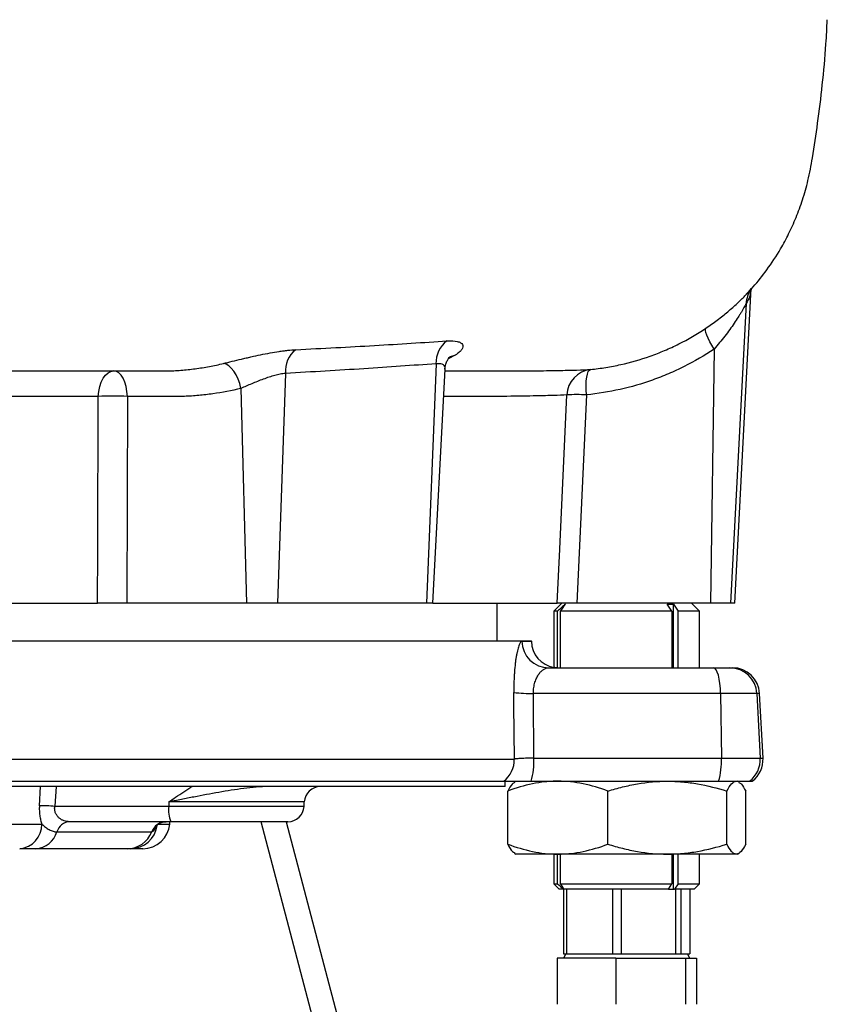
# Model space of a CAD drawing. Header units: millimetres. Extents: x 2293 to 3613, y 988 to 5170.
# Tile 5 of 12: x 3233 to 3532, y 1250 to 1615. Entities that reach past the tile are written whole.
import ezdxf

# ---------------------------------------------------------------- set-up
doc = ezdxf.new("R2010")
doc.units = ezdxf.units.MM
doc.header["$LTSCALE"] = 2

msp = doc.modelspace()

# ---------------------------------------------------------------- linework, layer by layer
at = {"color": 7, "linetype": 'Continuous', "lineweight": 25}
for p, q in [((3497.26, 1398.87), (3503.37, 1515.45)), ((3501.48, 1509.85), (3495.68, 1398.87)), ((3489.58, 1492.93), (3488.3, 1398.87)), ((3285.74, 1484.87), (3286.87, 1484.87)), ((3386.65, 1487.52), (3383.1, 1398.87)), ((3385.48, 1398.87), (3390.02, 1485.48)), ((3408.12, 1484.87), (3413.01, 1484.87)), ((3330.89, 1483.94), (3328, 1398.87)), ((3314.45, 1478.39), (3316.53, 1398.87)), ((3272.38, 1475.39), (3272.16, 1398.87)), ((3442.36, 1475.97), (3438.81, 1398.87)), ((3086.34, 1398.87), (3261.36, 1398.87)), ((3316.53, 1398.87), (3272.16, 1398.87)), ((3328, 1398.87), (3316.53, 1398.87)), ((3383.1, 1398.87), (3328, 1398.87)), ((3385.48, 1398.87), (3383.1, 1398.87)), ((3385.48, 1398.87), (3431.54, 1398.87)), ((3409.26, 1384.87), (3409.26, 1398.87)), ((3433.26, 1398.87), (3430.26, 1395.87)), ((3488.3, 1398.87), (3438.81, 1398.87)), ((3474.01, 1395.87), (3472.29, 1398.46)), ((3474.54, 1398.46), (3476.26, 1395.87)), ((3474.54, 1374.87), (3474.54, 1398.46)), ((3484.26, 1395.87), (3481.26, 1398.87)), ((3495.68, 1398.87), (3488.3, 1398.87)), ((3497.26, 1398.87), (3495.68, 1398.87)), ((3430.26, 1395.87), (3430.26, 1375.01)), ((3431.63, 1395.87), (3430.26, 1395.87)), ((3431.63, 1374.87), (3431.63, 1395.87)), ((3432.74, 1374.87), (3432.74, 1395.87)), ((3474.01, 1395.87), (3432.74, 1395.87)), ((3474.01, 1395.87), (3474.01, 1374.87)), ((3484.26, 1395.87), (3476.26, 1395.87)), ((3476.26, 1374.87), (3476.26, 1395.87)), ((3484.26, 1374.87), (3484.26, 1395.87)), ((3044.26, 1384.87), (3421.99, 1384.87)), ((3421.99, 1384.69), (3421.99, 1384.87)), ((3428.38, 1374.87), (3489.41, 1374.87)), ((3489.41, 1374.87), (3495.47, 1374.87)), ((3495.47, 1374.87), (3496.47, 1374.87)), ((3491.99, 1365.39), (3422.69, 1365.39)), ((3491.99, 1365.39), (3492.32, 1341.39)), ((3505.44, 1365.39), (3491.99, 1365.39)), ((3505.44, 1365.39), (3506.69, 1341.39)), ((3507.71, 1341.39), (3506.45, 1365.39)), ((3092.81, 1341.04), (3415.65, 1341.04)), ((3422.89, 1341.39), (3492.32, 1341.39)), ((3492.32, 1341.39), (3506.69, 1341.39)), ((3092.06, 1332.87), (3411.72, 1332.87)), ((3412.26, 1330.87), (3412.26, 1332.87)), ((3421.85, 1332.87), (3491.29, 1332.87)), ((3491.29, 1332.87), (3502.72, 1332.87)), ((3498.8, 1332.56), (3498.26, 1332.87)), ((3502.72, 1332.87), (3503.73, 1332.87)), ((3412.26, 1330.87), (3061.59, 1330.87)), ((3413.22, 1309.53), (3413.22, 1329.21)), ((3450.29, 1309.53), (3450.29, 1329.21)), ((3494.33, 1309.53), (3494.33, 1329.21)), ((3501.3, 1309.53), (3501.3, 1329.21)), ((3287.71, 1325.18), (3287.72, 1323.56)), ((3337.8, 1323.56), (3337.89, 1325.18)), ((3245.51, 1323.56), (3287.72, 1323.56)), ((3170.18, 1317), (3240.75, 1317)), ((3288.5, 1317.87), (3251.01, 1317.87)), ((3288.06, 1317), (3288.14, 1317.87)), ((3331.81, 1317.87), (3288.5, 1317.87)), ((3331.13, 1317.87), (3405.34, 1035.96)), ((3246.3, 1314.12), (3281.39, 1314.12)), ((3272.35, 1307.87), (3238.46, 1307.87)), ((3278.1, 1307.87), (3273.63, 1307.87)), ((3415.7, 1306.19), (3416.26, 1305.87)), ((3431.76, 1305.87), (3416.26, 1305.87)), ((3430.26, 1305.87), (3430.26, 1294.87)), ((3431.63, 1294.87), (3431.63, 1305.87)), ((3472.31, 1305.87), (3431.76, 1305.87)), ((3432.74, 1294.87), (3432.74, 1305.87)), ((3497.82, 1305.87), (3472.31, 1305.87)), ((3474.01, 1305.87), (3474.01, 1294.87)), ((3474.54, 1292.87), (3474.54, 1305.87)), ((3476.26, 1294.87), (3476.26, 1305.87)), ((3484.26, 1294.87), (3484.26, 1305.87)), ((3498.26, 1305.87), (3497.82, 1305.87)), ((3498.26, 1305.87), (3498.82, 1306.19)), ((3430.26, 1294.87), (3432.26, 1292.87)), ((3430.26, 1294.87), (3431.63, 1294.87)), ((3432.74, 1294.87), (3474.01, 1294.87)), ((3472.68, 1292.87), (3474.01, 1294.87)), ((3476.26, 1294.87), (3474.93, 1292.87)), ((3476.26, 1294.87), (3484.26, 1294.87)), ((3482.26, 1292.87), (3484.26, 1294.87)), ((3433.87, 1292.87), (3432.26, 1292.87)), ((3433.87, 1292.87), (3434.14, 1292.87)), ((3433.91, 1292.87), (3433.91, 1268.87)), ((3472.68, 1292.87), (3434.14, 1292.87)), ((3435.13, 1268.87), (3435.13, 1292.87)), ((3452.02, 1292.87), (3452.02, 1268.87)), ((3455.31, 1268.87), (3455.31, 1292.87)), ((3472.68, 1292.87), (3474.54, 1292.87)), ((3474.54, 1292.87), (3474.93, 1292.87)), ((3482.26, 1292.87), (3474.93, 1292.87)), ((3475.37, 1292.87), (3475.37, 1268.87)), ((3477.43, 1268.87), (3477.43, 1292.87)), ((3480.61, 1292.87), (3480.61, 1268.87)), ((3431.48, 1267.27), (3431.48, 1250.22)), ((3453.18, 1267.27), (3431.48, 1267.27)), ((3434.77, 1268.87), (3433.85, 1267.27)), ((3433.91, 1268.87), (3435.13, 1268.87)), ((3435.13, 1268.87), (3439.92, 1268.87)), ((3439.92, 1268.87), (3447.23, 1268.87)), ((3447.23, 1268.87), (3452.02, 1268.87)), ((3452.02, 1268.87), (3455.31, 1268.87)), ((3453.18, 1267.27), (3453.18, 1250.22)), ((3453.18, 1267.27), (3478.96, 1267.27)), ((3455.31, 1268.87), (3460.99, 1268.87)), ((3460.99, 1268.87), (3469.68, 1268.87)), ((3469.68, 1268.87), (3475.37, 1268.87)), ((3475.37, 1268.87), (3477.43, 1268.87)), ((3477.43, 1268.87), (3478.34, 1268.87)), ((3478.34, 1268.87), (3479.75, 1268.87)), ((3478.96, 1267.27), (3478.96, 1250.22)), ((3478.96, 1267.27), (3483.04, 1267.27)), ((3480.68, 1267.27), (3479.75, 1268.87)), ((3479.75, 1268.87), (3480.61, 1268.87)), ((3483.04, 1267.27), (3483.04, 1250.22))]:
    msp.add_line(p, q, dxfattribs=at)
at = {"color": 8, "linetype": 'Continuous', "lineweight": 25}
for p, q in [((3393.8, 1490.71), (3391.2, 1489.3)), ((3418.47, 1384.69), (3421.99, 1384.69)), ((3506.45, 1365.39), (3505.44, 1365.39)), ((3506.69, 1341.39), (3507.71, 1341.39)), ((3239.82, 1323.76), (3240.28, 1330.87)), ((3245.98, 1330.87), (3245.51, 1323.56)), ((3337.89, 1325.18), (3287.71, 1325.18)), ((3287.72, 1323.56), (3337.8, 1323.56)), ((3283.42, 1317), (3288.06, 1317))]:
    msp.add_line(p, q, dxfattribs=at)
at = {"color": 7, "linetype": 'Continuous', "lineweight": 25, "flags": 128}
for points in [[(3489.58, 1492.93), (3488.74, 1494.34), (3487.99, 1495.69), (3487.37, 1496.95), (3486.89, 1498.07), (3486.56, 1499.03), (3486.39, 1499.8), (3486.39, 1500.36), (3486.55, 1500.69)], [(3171.92, 1484.87), (3171.92, 1484.87), (3172.19, 1484.87), (3172.48, 1484.87), (3173.07, 1484.87), (3173.92, 1484.87), (3174.92, 1484.87), (3176.33, 1484.87), (3179.01, 1484.87), (3181.93, 1484.87), (3185.09, 1484.87), (3188.47, 1484.87), (3192.08, 1484.87), (3200.5, 1484.87), (3209.28, 1484.87), (3218.38, 1484.87), (3229.48, 1484.87), (3240.96, 1484.87), (3255.12, 1484.87), (3269.76, 1484.87), (3284.73, 1484.87), (3285.74, 1484.87), (3285.74, 1484.87)], [(3261.63, 1475.39), (3261.79, 1477.27), (3262.15, 1479.06), (3262.7, 1480.69), (3263.42, 1482.12), (3264.28, 1483.29), (3265.25, 1484.16), (3266.3, 1484.69), (3267.39, 1484.87)], [(3272.38, 1475.39), (3272.24, 1477.27), (3271.93, 1479.06), (3271.45, 1480.69), (3270.83, 1482.12), (3270.08, 1483.29), (3269.24, 1484.16), (3268.33, 1484.69), (3267.39, 1484.87)], [(3314.45, 1478.39), (3313.99, 1480.15), (3313.38, 1481.83), (3312.63, 1483.39), (3311.79, 1484.76), (3310.87, 1485.9), (3309.9, 1486.78), (3308.91, 1487.36), (3307.95, 1487.62)], [(3442.36, 1475.97), (3442.25, 1477.79), (3442.23, 1479.53), (3442.3, 1481.13), (3442.47, 1482.54), (3442.72, 1483.7), (3443.04, 1484.59), (3443.43, 1485.15), (3443.87, 1485.39)], [(3261.36, 1398.87), (3261.43, 1418.83), (3261.63, 1475.39)], [(3431.54, 1398.87), (3432.47, 1418.83), (3435.1, 1475.97)], [(3491.99, 1365.39), (3491.92, 1367.27), (3491.76, 1369.06), (3491.51, 1370.69), (3491.19, 1372.12), (3490.8, 1373.29), (3490.37, 1374.16), (3489.9, 1374.69), (3489.41, 1374.87)], [(3415.65, 1341.04), (3415.49, 1361.02), (3415.45, 1365.74)]]:
    msp.add_lwpolyline(points, dxfattribs=at)
at = {"color": 8, "linetype": 'Continuous', "lineweight": 25, "flags": 128}
for points in [[(3391.39, 1489.83), (3392.43, 1490.34), (3393.8, 1490.71)], [(3396.02, 1036.12), (3391.21, 1054.43), (3371.93, 1127.68), (3333.39, 1274.18), (3321.9, 1317.87)]]:
    msp.add_lwpolyline(points, dxfattribs=at)
at = {"color": 8, "linetype": 'Continuous', "lineweight": 25}
for centre, radius, start, end in [((3511.27, 1509.44), 9.8, 144.9139, 177.6272), ((3273.56, 1317.76), 9.89, 270.4229, 352.2771)]:
    msp.add_arc(centre, radius, start, end, dxfattribs=at)
at = {"color": 7, "linetype": 'Continuous', "lineweight": 25}
for centre, radius, start, end in [((3396.75, 1487.91), 10.11, 127.2129, 182.2201), ((3341.17, 1484.69), 10.31, 128.8557, 184.1764), ((3445.01, 1475.54), 9.92, 96.5872, 177.4952), ((3267.01, 1329.49), 146.01, 87.8905, 92.1095), ((3438.73, 1415.19), 60.89, 86.5841, 93.4159), ((3428.42, 1384.82), 9.95, 180.7447, 269.7542), ((3431.99, 1384.87), 10, 181, 260.2667), ((3495.46, 1364.88), 9.99, 2.9365, 89.9446), ((3496.47, 1364.87), 10, 3, 90), ((3421.51, 1416.08), 50.7, 263.1418, 271.3445), ((3405.59, 1340.85), 10.06, 307.5456, 1.1189), ((3395.64, 1340.37), 27.27, 344.0408, 2.1554), ((3465.07, 1340.37), 27.27, 344.0408, 2.1554), ((3496.7, 1340.87), 10.01, 306.9508, 3.0105), ((3497.73, 1340.87), 10, 306.8699, 3), ((3343.88, 1324.87), 6, 90, 177), ((3240.17, 1255.85), 67.91, 85.495, 90.2949), ((3299.01, 1322.21), 11.37, 173.2086, 202.4547), ((3331.81, 1323.87), 6, 270, 357), ((3231.68, 1316.9), 9.08, 275.3975, 0.5869), ((3251.27, 1312.71), 5.16, 92.9156, 164.2051), ((3278.1, 1317.87), 10, 270, 355), ((3286.86, 1312.01), 5.86, 90.3813, 158.9272), ((3238.02, 1316.46), 8.6, 272.9156, 344.2051), ((3272.29, 1317.63), 9.76, 270.3813, 338.9272)]:
    msp.add_arc(centre, radius, start, end, dxfattribs=at)
msp.add_ellipse((3049.14, 2242.99), major_axis=(-103.7, 7627.45), ratio=0.047723, start_param=4.593259, end_param=4.596427, dxfattribs=at)
for points, knots in [([(3501.5, 1513.25), (3502.37, 1514.15), (3505.08, 1516.97), (3509.45, 1522.56), (3513.8, 1529.16), (3517.33, 1535.71), (3520.07, 1541.76), (3522.48, 1548.36), (3524.56, 1555.73), (3526.28, 1565.22), (3528.07, 1577.02), (3529.77, 1591.09), (3530.97, 1603.88), (3531.36, 1611.96), (3531.51, 1614.97)], [0, 0, 0, 0, 0.035603, 0.110924, 0.198202, 0.255952, 0.31739, 0.382167, 0.450173, 0.528558, 0.64743, 0.778139, 0.917531, 1, 1, 1, 1]), ([(3486.55, 1500.69), (3487.99, 1501.68), (3490.9, 1503.71), (3494.79, 1506.83), (3498.3, 1509.94), (3501.25, 1512.85), (3502.96, 1514.72), (3503.32, 1515.18), (3503.36, 1515.23)], [0, 0, 0, 0, 0.179896, 0.365397, 0.554429, 0.750372, 0.97455, 1, 1, 1, 1]), ([(3501.48, 1509.85), (3501.43, 1509.74), (3501.35, 1509.58), (3501.15, 1509.2), (3501.02, 1508.97), (3500.6, 1508.2), (3500.25, 1507.59), (3499.66, 1506.59), (3499.45, 1506.25), (3499.01, 1505.54), (3498.78, 1505.17), (3498.08, 1504.07), (3497.58, 1503.3), (3496.53, 1501.75), (3495.97, 1500.96), (3494.81, 1499.36), (3494.21, 1498.55), (3492.33, 1496.13), (3491, 1494.52), (3489.58, 1492.93)], [0, 0, 0, 0, 0.0625, 0.0625, 0.125, 0.125, 0.25, 0.25, 0.3125, 0.3125, 0.375, 0.375, 0.5, 0.5, 0.625, 0.625, 0.75, 0.75, 1, 1, 1, 1]), ([(3443.87, 1485.39), (3445.77, 1485.59), (3447.65, 1485.84), (3451.38, 1486.45), (3453.24, 1486.8), (3458.76, 1488.04), (3462.39, 1489.08), (3467.76, 1490.98), (3469.53, 1491.67), (3473.05, 1493.17), (3474.8, 1493.98), (3479.98, 1496.57), (3483.33, 1498.52), (3486.55, 1500.69)], [0, 0, 0, 0, 0.125, 0.125, 0.25, 0.25, 0.5, 0.5, 0.625, 0.625, 0.75, 0.75, 1, 1, 1, 1]), ([(3334.7, 1492.72), (3344.79, 1493.22), (3354.5, 1493.74), (3373.14, 1494.83), (3382.08, 1495.39), (3390.64, 1495.96)], [0, 0, 0, 0, 0.5, 0.5, 1, 1, 1, 1]), ([(3390.64, 1495.96), (3392.25, 1496.07), (3393.55, 1496.01), (3395.04, 1495.66), (3395.44, 1495.51), (3396.08, 1495.13), (3396.31, 1494.91), (3396.59, 1494.4), (3396.64, 1494.12), (3396.56, 1493.51), (3396.42, 1493.19), (3395.98, 1492.51), (3395.67, 1492.15), (3394.87, 1491.44), (3394.38, 1491.08), (3393.8, 1490.71)], [0, 0, 0, 0, 0.25, 0.25, 0.375, 0.375, 0.5, 0.5, 0.625, 0.625, 0.75, 0.75, 0.875, 0.875, 1, 1, 1, 1]), ([(3307.95, 1487.62), (3308.99, 1487.88), (3310.07, 1488.15), (3312.29, 1488.69), (3313.43, 1488.96), (3315.18, 1489.38), (3315.77, 1489.52), (3316.96, 1489.79), (3317.55, 1489.93), (3319.32, 1490.33), (3320.5, 1490.58), (3322.86, 1491.07), (3324.05, 1491.31), (3326.35, 1491.73), (3327.47, 1491.91), (3329.12, 1492.16), (3329.66, 1492.23), (3330.72, 1492.37), (3331.25, 1492.43), (3332.79, 1492.6), (3333.77, 1492.67), (3334.7, 1492.72)], [0, 0, 0, 0, 0.125, 0.125, 0.25, 0.25, 0.3125, 0.3125, 0.375, 0.375, 0.5, 0.5, 0.625, 0.625, 0.75, 0.75, 0.8125, 0.8125, 0.875, 0.875, 1, 1, 1, 1]), ([(3489.58, 1492.93), (3486.01, 1490.54), (3482.33, 1488.39), (3476.6, 1485.52), (3474.67, 1484.62), (3470.78, 1482.96), (3468.81, 1482.19), (3462.88, 1480.08), (3458.86, 1478.92), (3450.7, 1477.09), (3446.56, 1476.41), (3442.36, 1475.97)], [0, 0, 0, 0, 0.25, 0.25, 0.375, 0.375, 0.5, 0.5, 0.75, 0.75, 1, 1, 1, 1]), ([(3390.07, 1485.49), (3390.06, 1485.67), (3390.03, 1486.49), (3390.41, 1487.75), (3390.98, 1489.05), (3391.55, 1489.84), (3391.87, 1490.15), (3391.84, 1490.12), (3391.83, 1490.12)], [0, 0, 0, 0, 0.0616777, 0.287099, 0.4978838, 0.7006774, 0.9006662, 1, 1, 1, 1]), ([(3091.19, 1484.87), (3098.95, 1484.87), (3114.51, 1484.87), (3135.63, 1484.87), (3154.65, 1484.87), (3171.62, 1484.87), (3188.37, 1484.87), (3204.82, 1484.87), (3220.89, 1484.87), (3232.42, 1484.87), (3238.48, 1484.87), (3239.45, 1484.87)], [0, 0, 0, 0, 0.149104, 0.298655, 0.411624, 0.524787, 0.63854, 0.752491, 0.86546, 0.978623, 1, 1, 1, 1]), ([(3286.87, 1484.87), (3287.32, 1484.87), (3287.78, 1484.88), (3288.67, 1484.9), (3289.12, 1484.92), (3290.45, 1484.98), (3291.34, 1485.04), (3293.98, 1485.25), (3295.74, 1485.44), (3299.25, 1485.9), (3301, 1486.17), (3304.48, 1486.82), (3306.22, 1487.2), (3307.95, 1487.62)], [0, 0, 0, 0, 0.0625, 0.0625, 0.125, 0.125, 0.25, 0.25, 0.5, 0.5, 0.75, 0.75, 1, 1, 1, 1]), ([(3386.65, 1487.52), (3378.11, 1486.88), (3369.19, 1486.26), (3350.6, 1485.07), (3340.94, 1484.49), (3330.89, 1483.94)], [0, 0, 0, 0, 0.5, 0.5, 1, 1, 1, 1]), ([(3389.99, 1484.87), (3392.45, 1484.87), (3398.66, 1484.87), (3404.54, 1484.87), (3407.72, 1484.87), (3408.12, 1484.87)], [0, 0, 0, 0, 0.365027, 0.920345, 1, 1, 1, 1]), ([(3413.01, 1484.87), (3413.91, 1484.87), (3414.79, 1484.87), (3416.53, 1484.87), (3417.39, 1484.88), (3419.91, 1484.89), (3421.53, 1484.9), (3426.2, 1484.94), (3429.06, 1484.98), (3432.96, 1485.04), (3434.19, 1485.07), (3436.51, 1485.12), (3437.6, 1485.15), (3440.65, 1485.25), (3442.4, 1485.31), (3443.87, 1485.39)], [0, 0, 0, 0, 0.0625, 0.0625, 0.125, 0.125, 0.25, 0.25, 0.5, 0.5, 0.625, 0.625, 0.75, 0.75, 1, 1, 1, 1]), ([(3330.89, 1483.94), (3330.29, 1483.89), (3329.67, 1483.8), (3328.35, 1483.54), (3327.66, 1483.37), (3326.28, 1483), (3325.57, 1482.78), (3324.14, 1482.31), (3323.4, 1482.05), (3321.96, 1481.52), (3321.24, 1481.24), (3319.82, 1480.67), (3319.11, 1480.37), (3317.02, 1479.5), (3315.7, 1478.93), (3314.45, 1478.39)], [0, 0, 0, 0, 0.125, 0.125, 0.25, 0.25, 0.375, 0.375, 0.5, 0.5, 0.625, 0.625, 0.75, 0.75, 1, 1, 1, 1]), ([(3314.45, 1478.39), (3310.99, 1477.52), (3307.52, 1476.85), (3302.29, 1476.12), (3300.54, 1475.92), (3297.04, 1475.6), (3295.29, 1475.48), (3293.09, 1475.41), (3292.65, 1475.4), (3291.77, 1475.39), (3291.33, 1475.39), (3290.01, 1475.39), (3287.36, 1475.39), (3281.19, 1475.39), (3275.91, 1475.39), (3272.38, 1475.39)], [0, 0, 0, 0, 0.25, 0.25, 0.375, 0.375, 0.5, 0.5, 0.53125, 0.53125, 0.5625, 0.5625, 0.625, 0.75, 1, 1, 1, 1]), ([(3261.63, 1475.39), (3248.81, 1475.39), (3235.54, 1475.39), (3214.99, 1475.39), (3208.03, 1475.39), (3193.89, 1475.39), (3186.73, 1475.39), (3165.05, 1475.39), (3150.29, 1475.39), (3120.15, 1475.39), (3104.9, 1475.39), (3089.49, 1475.39)], [0, 0, 0, 0, 0.25, 0.25, 0.375, 0.375, 0.5, 0.5, 0.75, 0.75, 1, 1, 1, 1]), ([(3272.16, 1398.87), (3271.33, 1398.87), (3270.45, 1398.87), (3269.06, 1398.87), (3268.58, 1398.87), (3267.64, 1398.87), (3267.16, 1398.87), (3266.22, 1398.87), (3265.74, 1398.87), (3264.8, 1398.87), (3264.34, 1398.87), (3263, 1398.87), (3262.14, 1398.87), (3261.36, 1398.87)], [0, 0, 0, 0, 0.25, 0.25, 0.375, 0.375, 0.5, 0.5, 0.625, 0.625, 0.75, 0.75, 1, 1, 1, 1]), ([(3438.81, 1398.87), (3437.88, 1398.87), (3437.01, 1398.87), (3435.79, 1398.87), (3435.4, 1398.87), (3434.67, 1398.87), (3434.32, 1398.87), (3433.69, 1398.87), (3433.39, 1398.87), (3432.85, 1398.87), (3432.62, 1398.87), (3432, 1398.87), (3431.7, 1398.87), (3431.54, 1398.87)], [0, 0, 0, 0, 0.25, 0.25, 0.375, 0.375, 0.5, 0.5, 0.625, 0.625, 0.75, 0.75, 1, 1, 1, 1]), ([(3418.47, 1384.69), (3418.29, 1384.69), (3418.12, 1384.58), (3417.85, 1384.24), (3417.76, 1384.09), (3417.58, 1383.75), (3417.49, 1383.55), (3417.23, 1382.88), (3417.05, 1382.33), (3416.8, 1381.34), (3416.72, 1380.98), (3416.56, 1380.22), (3416.48, 1379.82), (3416.33, 1378.96), (3416.26, 1378.51), (3416.12, 1377.57), (3416.06, 1377.07), (3415.87, 1375.53), (3415.77, 1374.43), (3415.64, 1372.68), (3415.6, 1372.08), (3415.54, 1370.85), (3415.51, 1370.23), (3415.45, 1368.34), (3415.44, 1367.06), (3415.45, 1365.74)], [0, 0, 0, 0, 0.125, 0.125, 0.1875, 0.1875, 0.25, 0.25, 0.375, 0.375, 0.4375, 0.4375, 0.5, 0.5, 0.5625, 0.5625, 0.625, 0.625, 0.75, 0.75, 0.8125, 0.8125, 0.875, 0.875, 1, 1, 1, 1]), ([(3422.69, 1365.39), (3422.69, 1366.14), (3422.75, 1366.86), (3422.9, 1367.91), (3422.97, 1368.25), (3423.11, 1368.91), (3423.2, 1369.23), (3423.48, 1370.13), (3423.69, 1370.69), (3424.18, 1371.7), (3424.44, 1372.14), (3425, 1372.93), (3425.29, 1373.27), (3425.89, 1373.85), (3426.19, 1374.09), (3426.81, 1374.48), (3427.13, 1374.63), (3427.75, 1374.82), (3428.07, 1374.87), (3428.38, 1374.87)], [0, 0, 0, 0, 0.125, 0.125, 0.1875, 0.1875, 0.25, 0.25, 0.375, 0.375, 0.5, 0.5, 0.625, 0.625, 0.75, 0.75, 0.875, 0.875, 1, 1, 1, 1]), ([(3431.63, 1374.87), (3431.22, 1374.91), (3430.42, 1374.97), (3430.34, 1375), (3430.3, 1375.01)], [0, 0, 0, 0, 0.517484, 1, 1, 1, 1]), ([(3422.89, 1341.39), (3422.43, 1341.39), (3421.98, 1341.39), (3421.12, 1341.37), (3420.71, 1341.37), (3419.51, 1341.34), (3418.77, 1341.31), (3417.82, 1341.27), (3417.53, 1341.25), (3417, 1341.21), (3416.76, 1341.19), (3416.34, 1341.15), (3416.16, 1341.13), (3415.86, 1341.09), (3415.74, 1341.07), (3415.65, 1341.04)], [0, 0, 0, 0, 0.125, 0.125, 0.25, 0.25, 0.5, 0.5, 0.625, 0.625, 0.75, 0.75, 0.875, 0.875, 1, 1, 1, 1]), ([(3411.72, 1332.87), (3411.97, 1332.87), (3412.39, 1332.87), (3413.27, 1332.87), (3413.61, 1332.87), (3414.36, 1332.87), (3414.77, 1332.87), (3415.65, 1332.87), (3416.13, 1332.87), (3417.15, 1332.87), (3417.69, 1332.87), (3418.8, 1332.87), (3419.38, 1332.87), (3420.59, 1332.87), (3421.22, 1332.87), (3421.85, 1332.87)], [0, 0, 0, 0, 0.25, 0.25, 0.375, 0.375, 0.5, 0.5, 0.625, 0.625, 0.75, 0.75, 0.875, 0.875, 1, 1, 1, 1]), ([(3431.76, 1332.87), (3430.97, 1332.87), (3430.18, 1332.85), (3428.61, 1332.76), (3427.82, 1332.7), (3425.48, 1332.45), (3423.93, 1332.2), (3419.3, 1331.24), (3416.25, 1330.32), (3413.22, 1329.21)], [0, 0, 0, 0, 0.125, 0.125, 0.25, 0.25, 0.5, 0.5, 1, 1, 1, 1]), ([(3415.81, 1332.41), (3415.49, 1332.25), (3414.61, 1331.8), (3413.76, 1330.21), (3413.22, 1329.21)], [0, 0, 0, 0, 0.370103, 1, 1, 1, 1]), ([(3450.29, 1329.21), (3447.26, 1330.33), (3444.2, 1331.25), (3438.03, 1332.52), (3434.91, 1332.87), (3431.76, 1332.87)], [0, 0, 0, 0, 0.5, 0.5, 1, 1, 1, 1]), ([(3450.29, 1329.21), (3452.08, 1329.76), (3453.89, 1330.28), (3457.54, 1331.18), (3459.38, 1331.57), (3464.89, 1332.52), (3468.58, 1332.87), (3472.31, 1332.87)], [0, 0, 0, 0, 0.25, 0.25, 0.5, 0.5, 1, 1, 1, 1]), ([(3472.31, 1332.87), (3474.17, 1332.87), (3476.05, 1332.78), (3479.79, 1332.45), (3481.65, 1332.19), (3487.16, 1331.23), (3490.77, 1330.31), (3494.33, 1329.21)], [0, 0, 0, 0, 0.25, 0.25, 0.5, 0.5, 1, 1, 1, 1]), ([(3494.33, 1329.21), (3494.9, 1330.33), (3495.47, 1331.25), (3496.63, 1332.52), (3497.22, 1332.87), (3497.82, 1332.87)], [0, 0, 0, 0, 0.5, 0.5, 1, 1, 1, 1]), ([(3498.72, 1332.41), (3499.04, 1332.25), (3499.92, 1331.8), (3500.77, 1330.21), (3501.3, 1329.21)], [0, 0, 0, 0, 0.370103, 1, 1, 1, 1]), ([(3324.65, 1330.87), (3323.12, 1330.87), (3321.6, 1330.79), (3318.54, 1330.54), (3317.01, 1330.37), (3312.4, 1329.76), (3309.33, 1329.26), (3303.18, 1328.18), (3300.1, 1327.6), (3295.47, 1326.71), (3293.92, 1326.41), (3291.6, 1325.95), (3290.43, 1325.72), (3289.27, 1325.49), (3288.49, 1325.34), (3288.1, 1325.26), (3287.71, 1325.18)], [0, 0, 0, 0, 0.125, 0.125, 0.25, 0.25, 0.5, 0.5, 0.75, 0.75, 0.875, 0.875, 0.9375, 0.96875, 0.96875, 1, 1, 1, 1]), ([(3239.82, 1323.76), (3239.78, 1323.15), (3239.78, 1322.53), (3239.82, 1321.32), (3239.87, 1320.74), (3240.03, 1319.6), (3240.14, 1319.03), (3240.41, 1317.97), (3240.57, 1317.47), (3240.75, 1317)], [0, 0, 0, 0, 0.25, 0.25, 0.5, 0.5, 0.75, 0.75, 1, 1, 1, 1]), ([(3251.01, 1317.87), (3250.32, 1317.87), (3249.66, 1317.97), (3248.68, 1318.3), (3248.36, 1318.44), (3247.75, 1318.78), (3247.46, 1318.97), (3246.91, 1319.44), (3246.64, 1319.71), (3246.19, 1320.32), (3245.98, 1320.66), (3245.67, 1321.41), (3245.56, 1321.81), (3245.45, 1322.66), (3245.45, 1323.11), (3245.51, 1323.56)], [0, 0, 0, 0, 0.25, 0.25, 0.375, 0.375, 0.5, 0.5, 0.625, 0.625, 0.75, 0.75, 0.875, 0.875, 1, 1, 1, 1]), ([(3240.75, 1317), (3241.17, 1316.61), (3241.61, 1316.22), (3242.51, 1315.51), (3242.97, 1315.19), (3243.91, 1314.67), (3244.38, 1314.46), (3245.35, 1314.19), (3245.83, 1314.12), (3246.3, 1314.12)], [0, 0, 0, 0, 0.25, 0.25, 0.5, 0.5, 0.75, 0.75, 1, 1, 1, 1]), ([(3282.87, 1315.96), (3282.86, 1315.94), (3282.83, 1315.88), (3283.05, 1316.24), (3283.75, 1316.94), (3285.01, 1317.6), (3286.15, 1317.95), (3286.75, 1317.86), (3286.79, 1317.85)], [0, 0, 0, 0, 0.05683, 0.255106, 0.473606, 0.717367, 0.981398, 1, 1, 1, 1]), ([(3413.22, 1309.53), (3416.25, 1308.41), (3419.31, 1307.49), (3425.48, 1306.22), (3428.6, 1305.87), (3431.76, 1305.87)], [0, 0, 0, 0, 0.5, 0.5, 1, 1, 1, 1]), ([(3413.22, 1309.53), (3413.79, 1308.46), (3414.64, 1306.85), (3415.52, 1306.5), (3415.81, 1306.38)], [0, 0, 0, 0, 0.665253, 1, 1, 1, 1]), ([(3431.76, 1305.87), (3432.54, 1305.87), (3433.33, 1305.89), (3434.91, 1305.98), (3435.69, 1306.04), (3438.03, 1306.29), (3439.59, 1306.54), (3444.21, 1307.5), (3447.26, 1308.42), (3450.29, 1309.53)], [0, 0, 0, 0, 0.125, 0.125, 0.25, 0.25, 0.5, 0.5, 1, 1, 1, 1]), ([(3450.29, 1309.53), (3452.08, 1308.97), (3453.89, 1308.46), (3457.54, 1307.56), (3459.38, 1307.17), (3464.89, 1306.21), (3468.58, 1305.87), (3472.31, 1305.87)], [0, 0, 0, 0, 0.25, 0.25, 0.5, 0.5, 1, 1, 1, 1]), ([(3472.31, 1305.87), (3474.17, 1305.87), (3476.05, 1305.95), (3479.79, 1306.29), (3481.65, 1306.54), (3487.16, 1307.51), (3490.77, 1308.43), (3494.33, 1309.53)], [0, 0, 0, 0, 0.25, 0.25, 0.5, 0.5, 1, 1, 1, 1]), ([(3497.82, 1305.87), (3497.67, 1305.87), (3497.52, 1305.89), (3497.22, 1305.98), (3497.08, 1306.04), (3496.63, 1306.29), (3496.34, 1306.54), (3495.47, 1307.5), (3494.9, 1308.42), (3494.33, 1309.53)], [0, 0, 0, 0, 0.125, 0.125, 0.25, 0.25, 0.5, 0.5, 1, 1, 1, 1]), ([(3501.3, 1309.53), (3500.73, 1308.41), (3500.16, 1307.49), (3499, 1306.22), (3498.41, 1305.87), (3497.82, 1305.87)], [0, 0, 0, 0, 0.5, 0.5, 1, 1, 1, 1]), ([(3238.46, 1307.87), (3238.03, 1307.87), (3237.56, 1307.87), (3236.57, 1307.87), (3236.05, 1307.87), (3234.49, 1307.87), (3233.45, 1307.87), (3232.53, 1307.87)], [0, 0, 0, 0, 0.25, 0.25, 0.5, 0.5, 1, 1, 1, 1]), ([(3273.63, 1307.87), (3273.33, 1307.87), (3273.19, 1307.87), (3272.96, 1307.87), (3272.88, 1307.87), (3272.67, 1307.87), (3272.53, 1307.87), (3272.35, 1307.87)], [0, 0, 0, 0, 0.5, 0.5, 0.75, 0.75, 1, 1, 1, 1])]:
    msp.add_open_spline(points, degree=3, knots=knots, dxfattribs=at)
at = {"color": 8, "linetype": 'Continuous', "lineweight": 25}
for points, knots in [([(3503.31, 1515.16), (3503.21, 1514.26), (3502.98, 1512.34), (3502, 1510.71), (3501.48, 1509.85)], [0, 0, 0, 0, 0.470267, 1, 1, 1, 1]), ([(3389.87, 1485.5), (3389.93, 1485.72), (3390.13, 1486.56), (3389.2, 1487.53), (3387.49, 1487.52), (3386.65, 1487.52)], [0, 0, 0, 0, 0.150045, 0.579301, 1, 1, 1, 1]), ([(3435.1, 1475.97), (3433.56, 1475.9), (3430.47, 1475.75), (3423.26, 1475.56), (3413.24, 1475.42), (3401.48, 1475.39), (3392.82, 1475.39), (3389.49, 1475.39)], [0, 0, 0, 0, 0.177437, 0.355476, 0.600993, 0.846511, 1, 1, 1, 1]), ([(3287.71, 1325.18), (3287.72, 1325.19), (3288.57, 1325.78), (3291.4, 1327.73), (3294.29, 1329.57), (3296.32, 1330.87)], [0, 0, 0, 0, 0.00504, 0.299107, 1, 1, 1, 1]), ([(3281.39, 1314.12), (3281.8, 1314.27), (3282.35, 1314.48), (3282.81, 1315.61), (3282.93, 1315.91)], [0, 0, 0, 0, 0.733313, 1, 1, 1, 1])]:
    msp.add_open_spline(points, degree=3, knots=knots, dxfattribs=at)
at = {"color": 7, "linetype": 'Continuous', "lineweight": 25}
for points in [[(3434.6, 1398.51), (3433.61, 1397.64), (3432.62, 1396.76), (3431.63, 1395.87)], [(3432.74, 1395.87), (3433.35, 1396.76), (3433.98, 1397.64), (3434.6, 1398.51)], [(3472.29, 1398.46), (3473.04, 1398.52), (3473.79, 1398.52), (3474.54, 1398.46)], [(3431.63, 1294.87), (3432.38, 1294.2), (3433.12, 1293.53), (3433.87, 1292.87)], [(3434.14, 1292.87), (3433.67, 1293.53), (3433.2, 1294.2), (3432.74, 1294.87)]]:
    msp.add_open_spline(points, degree=3, dxfattribs=at)

doc.saveas('drawing.dxf')
